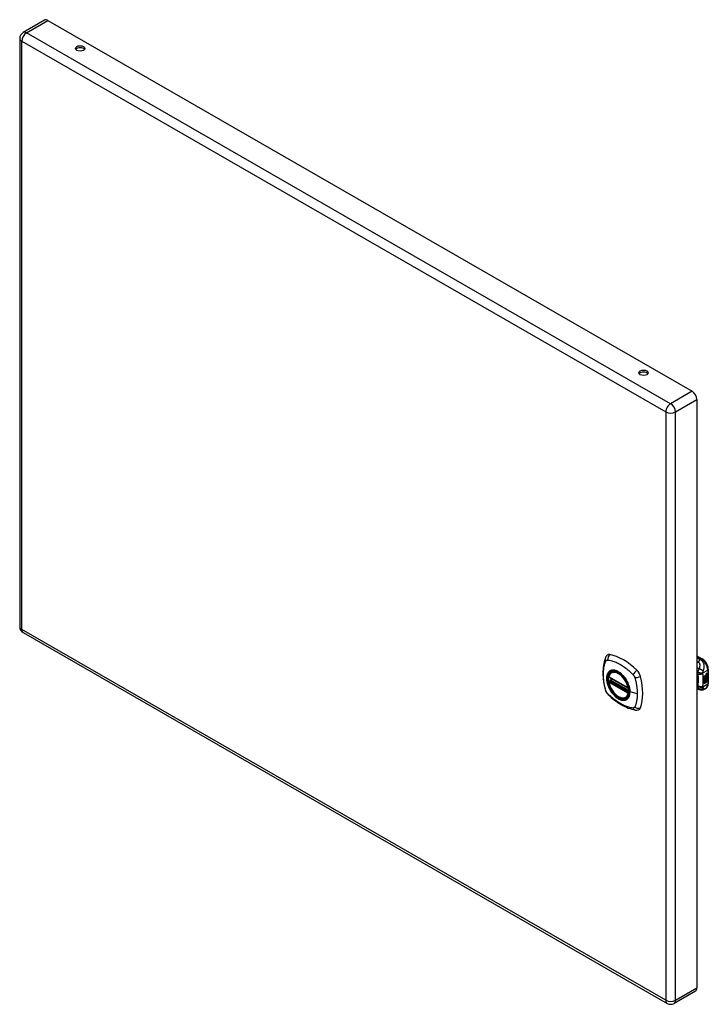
# Model space of a CAD drawing. Header units: inches. Extents: x 80.5 to 95.3, y 26.9 to 48.1.
import ezdxf

# ---------------------------------------------------------------- set-up
doc = ezdxf.new("R2010")
doc.units = ezdxf.units.IN
doc.header["$MEASUREMENT"] = 0
doc.layers.add('Visible Edges(ANSI)', color=7, linetype='Continuous', lineweight=25)
doc.layers.add('Visible Tangent Edges(ANSI)', color=7, linetype='Continuous', lineweight=25)

msp = doc.modelspace()

# ---------------------------------------------------------------- linework, layer by layer
at = {"layer": 'Visible Edges(ANSI)'}
for p, q in [((81.006, 48.064), (80.543, 47.798)), ((81.079, 48.057), (94.956, 40.065)), ((80.47, 47.671), (80.47, 34.99)), ((95.059, 39.887), (95.059, 27.206)), ((80.543, 34.864), (94.421, 26.872)), ((95.059, 34.367), (95.174, 34.301)), ((93.222, 34.009), (93.232, 34.015)), ((95.26, 33.961), (95.258, 33.962)), ((95.26, 33.964), (95.259, 33.965)), ((95.262, 33.975), (95.278, 33.981)), ((95.262, 33.957), (95.278, 33.963)), ((95.28, 33.98), (95.263, 33.974)), ((95.28, 33.962), (95.263, 33.956)), ((95.264, 33.982), (95.28, 33.987)), ((95.269, 33.965), (95.28, 33.969)), ((95.278, 33.981), (95.278, 33.987)), ((95.28, 33.98), (95.278, 33.981)), ((95.278, 33.963), (95.278, 33.968)), ((95.28, 33.962), (95.278, 33.963)), ((95.28, 33.987), (95.28, 33.98)), ((95.28, 33.969), (95.28, 33.962)), ((95.305, 34.074), (95.305, 33.768)), ((93.165, 33.905), (93.579, 33.667)), ((93.165, 33.809), (93.179, 33.817)), ((93.185, 33.829), (93.184, 33.831)), ((93.19, 33.843), (93.231, 33.867)), ((95.215, 33.929), (95.252, 33.95)), ((95.215, 33.914), (95.251, 33.935)), ((95.253, 33.934), (95.215, 33.912)), ((95.215, 33.91), (95.253, 33.932)), ((95.215, 33.912), (95.215, 33.929)), ((95.215, 33.896), (95.256, 33.919)), ((95.258, 33.919), (95.215, 33.894)), ((95.215, 33.892), (95.261, 33.918)), ((95.215, 33.894), (95.215, 33.91)), ((95.215, 33.877), (95.251, 33.898)), ((95.253, 33.897), (95.215, 33.876)), ((95.215, 33.855), (95.215, 33.892)), ((95.215, 33.876), (95.238, 33.869)), ((95.215, 33.876), (95.215, 33.876)), ((95.215, 33.856), (95.225, 33.856)), ((95.215, 33.821), (95.239, 33.855)), ((95.227, 33.855), (95.215, 33.855)), ((95.215, 33.838), (95.227, 33.855)), ((95.24, 33.854), (95.215, 33.819)), ((95.215, 33.765), (95.215, 33.838)), ((95.215, 33.819), (95.23, 33.828)), ((95.215, 33.819), (95.215, 33.819)), ((95.215, 33.767), (95.228, 33.775)), ((95.23, 33.774), (95.215, 33.765)), ((95.227, 33.855), (95.225, 33.856)), ((95.228, 33.775), (95.228, 33.827)), ((95.23, 33.774), (95.228, 33.775)), ((95.23, 33.828), (95.23, 33.774)), ((95.232, 33.829), (95.247, 33.838)), ((95.232, 33.775), (95.232, 33.829)), ((95.232, 33.777), (95.245, 33.785)), ((95.247, 33.784), (95.232, 33.775)), ((95.238, 33.869), (95.252, 33.888)), ((95.24, 33.854), (95.239, 33.855)), ((95.239, 33.855), (95.252, 33.852)), ((95.253, 33.851), (95.24, 33.854)), ((95.245, 33.785), (95.245, 33.837)), ((95.247, 33.784), (95.245, 33.785)), ((95.247, 33.838), (95.247, 33.784)), ((95.249, 33.868), (95.255, 33.875)), ((95.251, 33.867), (95.249, 33.868)), ((95.249, 33.847), (95.253, 33.851)), ((95.262, 33.847), (95.249, 33.847)), ((95.249, 33.839), (95.262, 33.847)), ((95.249, 33.785), (95.249, 33.839)), ((95.249, 33.787), (95.263, 33.794)), ((95.264, 33.794), (95.249, 33.785)), ((95.25, 33.848), (95.261, 33.847)), ((95.251, 33.942), (95.254, 33.943)), ((95.251, 33.935), (95.251, 33.942)), ((95.253, 33.941), (95.251, 33.942)), ((95.253, 33.934), (95.251, 33.935)), ((95.251, 33.921), (95.251, 33.931)), ((95.253, 33.92), (95.251, 33.921)), ((95.251, 33.91), (95.256, 33.916)), ((95.251, 33.898), (95.251, 33.91)), ((95.253, 33.91), (95.251, 33.91)), ((95.253, 33.897), (95.251, 33.898)), ((95.256, 33.874), (95.251, 33.867)), ((95.251, 33.867), (95.271, 33.862)), ((95.253, 33.851), (95.252, 33.852)), ((95.256, 33.943), (95.253, 33.941)), ((95.253, 33.941), (95.253, 33.934)), ((95.253, 33.932), (95.253, 33.92)), ((95.253, 33.92), (95.258, 33.919)), ((95.261, 33.918), (95.253, 33.91)), ((95.253, 33.91), (95.253, 33.897)), ((95.254, 33.935), (95.278, 33.944)), ((95.28, 33.943), (95.254, 33.934)), ((95.255, 33.943), (95.254, 33.943)), ((95.254, 33.94), (95.259, 33.942)), ((95.254, 33.934), (95.254, 33.94)), ((95.254, 33.931), (95.267, 33.925)), ((95.254, 33.922), (95.254, 33.931)), ((95.254, 33.922), (95.261, 33.92)), ((95.263, 33.919), (95.254, 33.922)), ((95.254, 33.909), (95.263, 33.918)), ((95.254, 33.903), (95.265, 33.916)), ((95.267, 33.915), (95.254, 33.9)), ((95.254, 33.9), (95.254, 33.909)), ((95.256, 33.874), (95.255, 33.875)), ((95.259, 33.944), (95.257, 33.944)), ((95.26, 33.882), (95.258, 33.883)), ((95.26, 33.946), (95.259, 33.947)), ((95.259, 33.942), (95.259, 33.944)), ((95.263, 33.919), (95.261, 33.92)), ((95.262, 33.847), (95.261, 33.847)), ((95.263, 33.918), (95.263, 33.919)), ((95.264, 33.895), (95.263, 33.896)), ((95.263, 33.858), (95.27, 33.863)), ((95.265, 33.857), (95.263, 33.858)), ((95.263, 33.794), (95.263, 33.847)), ((95.264, 33.847), (95.263, 33.847)), ((95.263, 33.847), (95.285, 33.847)), ((95.264, 33.794), (95.263, 33.794)), ((95.264, 33.882), (95.264, 33.895)), ((95.264, 33.847), (95.264, 33.794)), ((95.287, 33.846), (95.264, 33.847)), ((95.267, 33.915), (95.265, 33.916)), ((95.265, 33.916), (95.278, 33.91)), ((95.271, 33.862), (95.265, 33.857)), ((95.265, 33.857), (95.287, 33.846)), ((95.267, 33.925), (95.28, 33.94)), ((95.28, 33.909), (95.267, 33.915)), ((95.267, 33.884), (95.267, 33.903)), ((95.269, 33.883), (95.267, 33.884)), ((95.269, 33.947), (95.28, 33.951)), ((95.269, 33.922), (95.278, 33.932)), ((95.269, 33.921), (95.269, 33.922)), ((95.271, 33.921), (95.269, 33.922)), ((95.271, 33.92), (95.269, 33.921)), ((95.269, 33.903), (95.269, 33.883)), ((95.28, 33.931), (95.271, 33.921)), ((95.271, 33.921), (95.271, 33.92)), ((95.271, 33.92), (95.28, 33.918)), ((95.274, 33.903), (95.278, 33.905)), ((95.278, 33.944), (95.278, 33.95)), ((95.28, 33.943), (95.278, 33.944)), ((95.278, 33.932), (95.278, 33.938)), ((95.28, 33.931), (95.278, 33.932)), ((95.278, 33.91), (95.278, 33.918)), ((95.28, 33.909), (95.278, 33.91)), ((95.28, 33.951), (95.28, 33.943)), ((95.28, 33.94), (95.28, 33.931)), ((95.28, 33.918), (95.28, 33.909)), ((95.106, 33.636), (95.059, 33.655)), ((95.108, 33.636), (95.106, 33.636)), ((95.253, 33.662), (95.213, 33.639)), ((93.534, 33.467), (93.545, 33.473)), ((95.029, 27.139), (94.567, 26.872))]:
    msp.add_line(p, q, dxfattribs=at)
at = {"layer": 'Visible Edges(ANSI)', "flags": 128}
for points in [[(93.088, 34.318), (93.08, 34.297), (93.074, 34.277), (93.068, 34.259), (93.064, 34.24), (93.059, 34.221), (93.055, 34.202), (93.048, 34.162), (93.042, 34.121), (93.038, 34.079), (93.036, 34.037), (93.035, 33.994), (93.036, 33.951), (93.038, 33.907), (93.042, 33.862), (93.047, 33.817), (93.054, 33.772), (93.063, 33.726), (93.073, 33.68), (93.078, 33.658), (93.081, 33.646), (93.085, 33.632)], [(93.126, 34.375), (93.113, 34.361), (93.102, 34.347), (93.094, 34.332), (93.088, 34.318)], [(95.305, 34.074), (95.304, 34.09), (95.302, 34.106), (95.299, 34.123), (95.295, 34.139), (95.29, 34.156), (95.283, 34.172), (95.276, 34.188), (95.267, 34.203), (95.258, 34.218), (95.248, 34.233), (95.237, 34.247), (95.226, 34.259), (95.213, 34.271), (95.201, 34.282), (95.188, 34.292), (95.174, 34.301)], [(93.16, 33.918), (93.164, 33.933), (93.169, 33.947), (93.175, 33.96), (93.183, 33.972), (93.191, 33.983), (93.2, 33.993), (93.211, 34.002), (93.222, 34.009)], [(93.534, 33.467), (93.523, 33.461), (93.511, 33.457), (93.498, 33.453), (93.485, 33.452), (93.471, 33.451), (93.457, 33.452), (93.443, 33.454), (93.428, 33.457), (93.414, 33.462), (93.399, 33.468), (93.385, 33.475), (93.37, 33.483), (93.355, 33.492), (93.341, 33.502), (93.326, 33.513), (93.312, 33.526), (93.299, 33.539), (93.285, 33.552), (93.272, 33.567), (93.259, 33.582), (93.247, 33.598), (93.236, 33.615), (93.225, 33.632), (93.214, 33.65), (93.205, 33.668), (93.196, 33.686), (93.188, 33.704), (93.18, 33.723), (93.174, 33.741), (93.168, 33.76), (93.163, 33.779), (93.159, 33.797)], [(93.179, 33.817), (93.182, 33.819), (93.184, 33.822), (93.185, 33.826), (93.185, 33.829)], [(93.476, 33.928), (93.494, 33.906), (93.512, 33.882), (93.528, 33.858), (93.543, 33.833), (93.557, 33.807), (93.57, 33.781), (93.581, 33.754), (93.591, 33.727)], [(95.253, 33.662), (95.265, 33.67), (95.277, 33.681), (95.286, 33.694), (95.293, 33.707), (95.299, 33.722), (95.302, 33.737), (95.304, 33.752), (95.305, 33.768)], [(93.085, 33.632), (93.089, 33.618), (93.094, 33.605), (93.1, 33.593), (93.107, 33.58), (93.114, 33.568), (93.122, 33.557), (93.131, 33.546), (93.14, 33.536)], [(93.14, 33.536), (93.15, 33.526), (93.159, 33.516), (93.177, 33.5), (93.211, 33.469), (93.246, 33.439), (93.282, 33.411), (93.318, 33.384), (93.355, 33.358), (93.392, 33.334), (93.429, 33.312), (93.467, 33.291), (93.504, 33.272), (93.542, 33.255), (93.581, 33.239), (93.619, 33.226), (93.657, 33.214), (93.695, 33.204), (93.714, 33.2), (93.725, 33.198), (93.736, 33.196)], [(95.213, 33.639), (95.204, 33.634), (95.194, 33.63), (95.185, 33.627), (95.175, 33.625), (95.165, 33.624), (95.155, 33.624), (95.145, 33.625), (95.137, 33.626), (95.133, 33.627), (95.13, 33.628), (95.126, 33.629), (95.12, 33.631), (95.115, 33.633), (95.108, 33.636)], [(93.736, 33.196), (93.751, 33.195), (93.768, 33.195), (93.785, 33.197), (93.803, 33.201)]]:
    msp.add_lwpolyline(points, dxfattribs=at)
at = {"layer": 'Visible Edges(ANSI)'}
for centre, radius, start, end in [((80.616, 47.671), 0.146, 119.936, 180), ((80.616, 34.99), 0.146, 180, 240.064), ((93.171, 33.915), 0.0118, 166.5789, 240.064), ((93.171, 33.799), 0.0118, 119.936, 190.602), ((93.196, 33.833), 0.0118, 119.936, 187.8207), ((93.585, 33.677), 0.0118, 240.064, 282.6676), ((94.494, 26.999), 0.146, 240.064, 299.936)]:
    msp.add_arc(centre, radius, start, end, dxfattribs=at)
for centre, major_axis, ratio, start_param, end_param in [((81.079, 47.938), (-0.073, 0.127), 0.578093, 5.499721, 6.283185), ((81.771, 47.412), (0.101, 0), 0.575862, 0.379718, 2.761874), ((93.91, 40.421), (0.101, 0), 0.575862, 0.379718, 2.761874), ((94.956, 39.946), (0.073, -0.127), 0.578093, 0.787332, 2.358128), ((93.225, 34.229), (-0.088, 0.154), 0.578093, 5.827357, 6.408431), ((93.476, 33.231), (-0.639, 1.109), 0.578093, 5.172085, 5.827357), ((93.371, 33.734), (0.157, -0.273), 0.578093, 2.362013, 7.062765), ((93.727, 33.94), (0.088, -0.154), 0.578093, 1.114968, 2.030492), ((95.258, 33.973), (0.00349, 0.00607), 0.578093, 1.10591, 2.348655), ((95.265, 33.976), (-0.0082, -0.0142), 0.578093, 5.490247, 6.612005), ((95.258, 33.955), (0.00337, 0.00586), 0.578093, 1.080045, 2.345144), ((95.263, 33.977), (-0.0082, -0.0142), 0.578093, 0.086325, 0.32882), ((95.261, 33.965), (0.0096, 0.0166), 0.578093, 0.591478, 1.10591), ((95.26, 33.97), (0.002, 0.00347), 0.578093, 1.194468, 2.460773), ((95.263, 33.972), (-0.00419, -0.00728), 0.578093, 5.602365, 6.283185), ((95.261, 33.946), (0.0096, 0.0166), 0.578093, 0.846591, 1.080045), ((95.261, 33.969), (-0.002, -0.00347), 0.578093, 4.33606, 5.602365), ((95.264, 33.971), (-0.00419, -0.00728), 0.578093, 5.602365, 6.501309), ((95.261, 33.968), (0.00409, 0.00711), 0.578093, 0.608795, 1.194468), ((95.261, 33.949), (0.00409, 0.00711), 0.578093, 0.608932, 1.194614), ((95.262, 33.967), (-0.00409, -0.00711), 0.578093, 3.750388, 4.33606), ((95.273, 33.992), (-0.0155, -0.0269), 0.578093, 0.234705, 0.623342), ((92.988, 34.075), (-0.639, 1.109), 0.578093, 3.601288, 4.256561), ((95.266, 33.894), (-0.011, -0.0191), 0.578093, 5.44239, 6.249461), ((95.262, 33.957), (-0.008, -0.0139), 0.578093, 5.599531, 6.283185), ((95.267, 33.893), (-0.011, -0.0191), 0.578093, 5.27034, 6.249461), ((95.263, 33.956), (-0.008, -0.0139), 0.578093, 5.474827, 6.308913), ((95.265, 33.958), (-0.008, -0.0139), 0.578093, 5.486737, 6.497871), ((95.267, 33.893), (-0.0099, -0.0173), 0.578093, 5.328451, 6.266738), ((95.261, 33.891), (0.00506, 0.00878), 0.578093, 1.199629, 2.268394), ((95.263, 33.959), (-0.008, -0.0139), 0.578093, 0.088333, 0.214686), ((95.261, 33.89), (-0.00364, -0.00633), 0.578093, 4.818058, 5.834093), ((95.264, 33.892), (-0.00559, -0.00971), 0.578093, 5.834093, 6.283185), ((95.26, 33.952), (0.002, 0.00347), 0.578093, 1.194614, 2.459504), ((95.263, 33.954), (-0.00419, -0.00728), 0.578093, 5.601097, 6.283185), ((95.261, 33.89), (0.00318, 0.00552), 0.578093, 0.285255, 1.676465), ((95.263, 33.889), (-0.00364, -0.00633), 0.578093, 4.818058, 5.834093), ((95.269, 33.9), (-0.0132, -0.023), 0.578093, 0.05511, 0.723506), ((95.271, 33.899), (-0.0132, -0.023), 0.578093, 6.266738, 7.006692), ((95.261, 33.951), (-0.002, -0.00347), 0.578093, 4.336206, 5.601097), ((95.264, 33.953), (-0.00419, -0.00728), 0.578093, 5.601097, 6.50115), ((95.263, 33.886), (0.0094, 0.0163), 0.578093, 0.3673, 1.199629), ((95.265, 33.891), (-0.00559, -0.00971), 0.578093, 5.834093, 6.944434), ((95.262, 33.889), (0.00318, 0.00552), 0.578093, 0.285255, 1.676465), ((95.262, 33.949), (-0.00409, -0.00711), 0.578093, 3.750524, 4.336206), ((95.273, 33.974), (-0.0155, -0.0269), 0.578093, 0.217964, 0.608932), ((95.269, 33.888), (0.0066, 0.0114), 0.578093, 3.865099, 5.348557), ((95.27, 33.889), (0.00319, 0.00555), 0.578093, 3.637533, 5.053908), ((95.27, 33.888), (-0.0066, -0.0114), 0.578093, 0.723506, 2.206964), ((95.261, 33.889), (0.0102, 0.0177), 0.578093, 5.053908, 5.889616), ((95.25, 33.881), (0.0202, 0.0351), 0.578093, 5.348557, 5.747216), ((95.251, 33.88), (-0.0202, -0.0351), 0.578093, 2.206964, 2.656801), ((93.727, 33.36), (0.088, -0.154), 0.578093, 6.157956, 6.742881), ((94.956, 27.265), (0.073, -0.127), 0.578093, 0, 0.787332)]:
    msp.add_ellipse(centre, major_axis=major_axis, ratio=ratio, start_param=start_param, end_param=end_param, dxfattribs=at)
for centre, major_axis, ratio in [((81.771, 47.455), (0.102, 0), 0.575862), ((93.91, 40.464), (0.102, 0), 0.575862), ((93.367, 33.732), (-0.16, 0.277), 0.578093)]:
    msp.add_ellipse(centre, major_axis=major_axis, ratio=ratio, dxfattribs=at)
at = {"layer": 'Visible Tangent Edges(ANSI)'}
for p, q in [((80.616, 47.791), (81.079, 48.057)), ((94.494, 39.799), (80.616, 47.791)), ((80.513, 47.612), (94.39, 39.62)), ((80.513, 34.931), (80.513, 47.612)), ((94.956, 40.065), (94.494, 39.799)), ((94.597, 39.62), (95.059, 39.887)), ((94.39, 39.62), (94.39, 26.939)), ((94.597, 26.939), (94.597, 39.62)), ((94.39, 26.939), (80.513, 34.931)), ((95.059, 34.354), (95.154, 34.299)), ((95.154, 34.299), (95.131, 34.286)), ((95.186, 33.996), (95.294, 34.058)), ((95.258, 33.967), (95.257, 33.968)), ((95.26, 33.972), (95.259, 33.972)), ((95.263, 33.974), (95.262, 33.975)), ((95.263, 33.956), (95.262, 33.957)), ((95.294, 34.058), (95.294, 33.752)), ((93.577, 33.672), (93.163, 33.91)), ((93.163, 33.794), (93.577, 33.556)), ((93.171, 33.809), (93.182, 33.815)), ((93.585, 33.57), (93.171, 33.809)), ((93.182, 33.815), (93.592, 33.579)), ((93.593, 33.596), (93.191, 33.828)), ((93.196, 33.843), (93.235, 33.865)), ((93.593, 33.614), (93.196, 33.843)), ((95.294, 33.752), (95.186, 33.69)), ((95.258, 33.884), (95.256, 33.885)), ((95.258, 33.949), (95.257, 33.95)), ((95.259, 33.89), (95.257, 33.891)), ((95.26, 33.953), (95.259, 33.954)), ((95.27, 33.877), (95.268, 33.877)), ((95.279, 33.891), (95.278, 33.892)), ((93.592, 33.574), (93.585, 33.57)), ((93.776, 33.546), (93.619, 33.586)), ((95.075, 33.717), (95.059, 33.724)), ((94.597, 26.939), (95.059, 27.206))]:
    msp.add_line(p, q, dxfattribs=at)
at = {"layer": 'Visible Tangent Edges(ANSI)', "flags": 128}
for points in [[(93.098, 33.617), (93.089, 33.651), (93.081, 33.68), (93.074, 33.71), (93.068, 33.739), (93.063, 33.769), (93.058, 33.798), (93.054, 33.827), (93.051, 33.856), (93.048, 33.884), (93.047, 33.912), (93.045, 33.94), (93.045, 33.967), (93.045, 33.994), (93.047, 34.02), (93.048, 34.046), (93.051, 34.071), (93.054, 34.095), (93.058, 34.12), (93.063, 34.143), (93.068, 34.166), (93.074, 34.188), (93.081, 34.21), (93.089, 34.231), (93.098, 34.253)], [(93.098, 34.253), (93.099, 34.255), (93.1, 34.256), (93.101, 34.258), (93.102, 34.259), (93.104, 34.261), (93.105, 34.262), (93.106, 34.264), (93.107, 34.265), (93.109, 34.266), (93.11, 34.267), (93.112, 34.268), (93.113, 34.269), (93.115, 34.27), (93.116, 34.271), (93.118, 34.271), (93.12, 34.272), (93.121, 34.272), (93.123, 34.273), (93.125, 34.273), (93.127, 34.274), (93.129, 34.274), (93.131, 34.274), (93.133, 34.274), (93.134, 34.274)], [(93.134, 34.274), (93.158, 34.272), (93.18, 34.268), (93.203, 34.263), (93.225, 34.257), (93.248, 34.25), (93.271, 34.243), (93.294, 34.235), (93.317, 34.225), (93.34, 34.215), (93.363, 34.204), (93.387, 34.192), (93.41, 34.179), (93.434, 34.165), (93.457, 34.15), (93.48, 34.135), (93.503, 34.118), (93.526, 34.101), (93.549, 34.083), (93.572, 34.064), (93.594, 34.045), (93.616, 34.024), (93.639, 34.004), (93.66, 33.982), (93.684, 33.957)], [(95.131, 34.286), (95.128, 34.287), (95.125, 34.288), (95.122, 34.289), (95.119, 34.29), (95.116, 34.292), (95.113, 34.293), (95.11, 34.294), (95.107, 34.295), (95.104, 34.296), (95.101, 34.297), (95.098, 34.299), (95.095, 34.3), (95.092, 34.301), (95.089, 34.302), (95.086, 34.303), (95.083, 34.305), (95.08, 34.306), (95.077, 34.307), (95.074, 34.308), (95.071, 34.309), (95.068, 34.31), (95.065, 34.312), (95.062, 34.313), (95.059, 34.314)], [(95.059, 34.239), (95.061, 34.238), (95.062, 34.238), (95.063, 34.237), (95.064, 34.237), (95.065, 34.236), (95.067, 34.236), (95.068, 34.235), (95.069, 34.235), (95.07, 34.234), (95.072, 34.234), (95.073, 34.233), (95.074, 34.233), (95.075, 34.232), (95.076, 34.232), (95.078, 34.231), (95.079, 34.231), (95.08, 34.23), (95.081, 34.23), (95.082, 34.229), (95.084, 34.229), (95.085, 34.229), (95.086, 34.228), (95.087, 34.228), (95.089, 34.227)], [(95.131, 34.286), (95.129, 34.284), (95.127, 34.282), (95.126, 34.28), (95.124, 34.279), (95.122, 34.277), (95.12, 34.275), (95.118, 34.272), (95.116, 34.27), (95.114, 34.268), (95.112, 34.266), (95.11, 34.263), (95.108, 34.261), (95.107, 34.258), (95.105, 34.256), (95.103, 34.253), (95.101, 34.25), (95.1, 34.247), (95.098, 34.245), (95.096, 34.242), (95.095, 34.239), (95.093, 34.236), (95.091, 34.233), (95.09, 34.23), (95.089, 34.227)], [(95.089, 34.227), (95.094, 34.224), (95.1, 34.221), (95.104, 34.217), (95.108, 34.212), (95.112, 34.206), (95.114, 34.2), (95.117, 34.194), (95.118, 34.188), (95.119, 34.182), (95.12, 34.175), (95.121, 34.169), (95.121, 34.162), (95.121, 34.155), (95.121, 34.149), (95.12, 34.142), (95.119, 34.135), (95.118, 34.129), (95.117, 34.122), (95.116, 34.115), (95.114, 34.108), (95.113, 34.101), (95.111, 34.095), (95.109, 34.088), (95.106, 34.081)], [(95.195, 34.033), (95.198, 34.042), (95.201, 34.051), (95.204, 34.06), (95.207, 34.069), (95.209, 34.078), (95.211, 34.087), (95.213, 34.097), (95.215, 34.107), (95.216, 34.117), (95.216, 34.127), (95.216, 34.138), (95.216, 34.149), (95.215, 34.16), (95.213, 34.172), (95.21, 34.184), (95.206, 34.196), (95.201, 34.209), (95.195, 34.221), (95.188, 34.234), (95.179, 34.246), (95.169, 34.258), (95.157, 34.269), (95.145, 34.278), (95.131, 34.286)], [(93.172, 34.029), (93.163, 34.021), (93.155, 34.012), (93.147, 34.002), (93.14, 33.991), (93.134, 33.979), (93.129, 33.967), (93.124, 33.954), (93.121, 33.939), (93.118, 33.925), (93.116, 33.909), (93.114, 33.893), (93.114, 33.877), (93.114, 33.859), (93.116, 33.842), (93.118, 33.824), (93.121, 33.806), (93.125, 33.788), (93.129, 33.769), (93.134, 33.75), (93.14, 33.731), (93.147, 33.712), (93.155, 33.694), (93.163, 33.675), (93.172, 33.657)], [(93.616, 33.588), (93.61, 33.53), (93.593, 33.481), (93.566, 33.443), (93.529, 33.419), (93.485, 33.41), (93.436, 33.415), (93.383, 33.435), (93.329, 33.469), (93.278, 33.514), (93.23, 33.57), (93.188, 33.633), (93.156, 33.7), (93.132, 33.769), (93.12, 33.837), (93.119, 33.899), (93.129, 33.954), (93.15, 33.999), (93.181, 34.031), (93.221, 34.049), (93.268, 34.053), (93.319, 34.042), (93.372, 34.016), (93.425, 33.978), (93.476, 33.928)], [(93.205, 34.048), (93.204, 34.048), (93.202, 34.047), (93.201, 34.047), (93.199, 34.046), (93.198, 34.045), (93.196, 34.045), (93.195, 34.044), (93.193, 34.043), (93.192, 34.042), (93.191, 34.042), (93.189, 34.041), (93.188, 34.04), (93.186, 34.039), (93.185, 34.038), (93.184, 34.038), (93.182, 34.037), (93.181, 34.036), (93.18, 34.035), (93.178, 34.034), (93.177, 34.033), (93.176, 34.032), (93.175, 34.031), (93.173, 34.03), (93.172, 34.029)], [(93.527, 33.863), (93.516, 33.88), (93.504, 33.896), (93.491, 33.912), (93.479, 33.928), (93.465, 33.942), (93.452, 33.956), (93.438, 33.97), (93.424, 33.982), (93.41, 33.994), (93.395, 34.004), (93.381, 34.014), (93.366, 34.023), (93.352, 34.031), (93.337, 34.038), (93.323, 34.044), (93.309, 34.049), (93.294, 34.052), (93.281, 34.055), (93.267, 34.057), (93.254, 34.057), (93.241, 34.057), (93.229, 34.055), (93.217, 34.052), (93.205, 34.048)], [(93.684, 33.957), (93.685, 33.956), (93.686, 33.955), (93.687, 33.954), (93.688, 33.953), (93.689, 33.952), (93.69, 33.951), (93.691, 33.949), (93.692, 33.948), (93.693, 33.947), (93.694, 33.946), (93.695, 33.945), (93.695, 33.943), (93.696, 33.942), (93.697, 33.941), (93.698, 33.94), (93.699, 33.938), (93.7, 33.937), (93.701, 33.936), (93.701, 33.935), (93.702, 33.933), (93.703, 33.932), (93.704, 33.931), (93.705, 33.929), (93.705, 33.928)], [(95.106, 34.081), (95.104, 34.082), (95.102, 34.084), (95.1, 34.085), (95.098, 34.086), (95.096, 34.088), (95.095, 34.089), (95.093, 34.09), (95.091, 34.092), (95.089, 34.093), (95.087, 34.094), (95.085, 34.096), (95.083, 34.097), (95.081, 34.098), (95.079, 34.1), (95.077, 34.101), (95.075, 34.102), (95.073, 34.104), (95.071, 34.105), (95.069, 34.106), (95.067, 34.108), (95.065, 34.109), (95.063, 34.11), (95.061, 34.112), (95.059, 34.113)], [(95.059, 33.981), (95.06, 33.98), (95.061, 33.98), (95.061, 33.979), (95.062, 33.979), (95.063, 33.978), (95.063, 33.978), (95.064, 33.977), (95.065, 33.977), (95.065, 33.977), (95.066, 33.976), (95.067, 33.976), (95.067, 33.975), (95.068, 33.975), (95.069, 33.974), (95.069, 33.974), (95.07, 33.973), (95.071, 33.973), (95.071, 33.973), (95.072, 33.972), (95.073, 33.972), (95.073, 33.971), (95.074, 33.971), (95.075, 33.97), (95.075, 33.97)], [(95.077, 34.006), (95.076, 34.004), (95.076, 34.002), (95.076, 34.001), (95.076, 33.999), (95.075, 33.997), (95.075, 33.996), (95.075, 33.994), (95.075, 33.992), (95.075, 33.991), (95.075, 33.989), (95.074, 33.988), (95.074, 33.986), (95.074, 33.985), (95.074, 33.983), (95.074, 33.982), (95.074, 33.981), (95.074, 33.979), (95.074, 33.978), (95.075, 33.976), (95.075, 33.975), (95.075, 33.974), (95.075, 33.972), (95.075, 33.971), (95.075, 33.97)], [(95.186, 33.983), (95.182, 33.981), (95.179, 33.978), (95.175, 33.976), (95.17, 33.973), (95.166, 33.971), (95.161, 33.969), (95.157, 33.968), (95.152, 33.966), (95.146, 33.964), (95.141, 33.963), (95.136, 33.962), (95.13, 33.961), (95.125, 33.961), (95.12, 33.961), (95.114, 33.961), (95.109, 33.961), (95.104, 33.961), (95.099, 33.962), (95.095, 33.963), (95.09, 33.964), (95.086, 33.965), (95.082, 33.967), (95.079, 33.968), (95.075, 33.97)], [(95.075, 33.97), (95.076, 33.966), (95.077, 33.963), (95.077, 33.959), (95.078, 33.956), (95.079, 33.952), (95.079, 33.949), (95.08, 33.945), (95.08, 33.942), (95.081, 33.938), (95.082, 33.934), (95.082, 33.931), (95.082, 33.927), (95.083, 33.923), (95.083, 33.92), (95.084, 33.916), (95.084, 33.912), (95.084, 33.909), (95.085, 33.905), (95.085, 33.901), (95.085, 33.897), (95.086, 33.893), (95.086, 33.89), (95.086, 33.886), (95.086, 33.882)], [(95.106, 34.081), (95.104, 34.078), (95.103, 34.075), (95.101, 34.072), (95.1, 34.069), (95.098, 34.066), (95.097, 34.063), (95.095, 34.06), (95.094, 34.058), (95.092, 34.055), (95.091, 34.052), (95.09, 34.049), (95.088, 34.045), (95.087, 34.042), (95.086, 34.038), (95.085, 34.035), (95.083, 34.032), (95.082, 34.028), (95.081, 34.025), (95.08, 34.022), (95.08, 34.019), (95.079, 34.015), (95.078, 34.012), (95.077, 34.009), (95.077, 34.006)], [(95.186, 33.996), (95.183, 33.995), (95.179, 33.994), (95.175, 33.994), (95.171, 33.993), (95.167, 33.993), (95.163, 33.992), (95.158, 33.992), (95.153, 33.992), (95.148, 33.992), (95.143, 33.992), (95.138, 33.992), (95.132, 33.993), (95.127, 33.993), (95.122, 33.994), (95.117, 33.995), (95.111, 33.996), (95.106, 33.997), (95.102, 33.998), (95.097, 33.999), (95.092, 34), (95.088, 34.002), (95.084, 34.003), (95.08, 34.005), (95.077, 34.006)], [(95.195, 34.033), (95.192, 34.036), (95.19, 34.038), (95.187, 34.04), (95.184, 34.042), (95.181, 34.045), (95.178, 34.047), (95.175, 34.05), (95.171, 34.052), (95.168, 34.054), (95.164, 34.057), (95.16, 34.059), (95.156, 34.061), (95.151, 34.063), (95.147, 34.066), (95.143, 34.068), (95.139, 34.069), (95.134, 34.071), (95.13, 34.073), (95.126, 34.075), (95.122, 34.076), (95.118, 34.078), (95.114, 34.079), (95.11, 34.08), (95.106, 34.081)], [(95.186, 33.983), (95.185, 33.984), (95.185, 33.984), (95.185, 33.984), (95.185, 33.985), (95.185, 33.985), (95.185, 33.986), (95.185, 33.986), (95.185, 33.987), (95.185, 33.987), (95.185, 33.988), (95.185, 33.988), (95.185, 33.989), (95.185, 33.989), (95.185, 33.99), (95.185, 33.991), (95.185, 33.991), (95.185, 33.992), (95.185, 33.992), (95.186, 33.993), (95.186, 33.993), (95.186, 33.994), (95.186, 33.995), (95.186, 33.995), (95.186, 33.996)], [(95.186, 33.996), (95.186, 33.998), (95.186, 33.999), (95.187, 34.001), (95.187, 34.003), (95.187, 34.005), (95.188, 34.006), (95.188, 34.008), (95.188, 34.01), (95.188, 34.012), (95.189, 34.013), (95.189, 34.015), (95.19, 34.017), (95.19, 34.018), (95.19, 34.02), (95.191, 34.021), (95.191, 34.023), (95.191, 34.024), (95.192, 34.025), (95.192, 34.027), (95.193, 34.028), (95.193, 34.029), (95.194, 34.031), (95.194, 34.032), (95.195, 34.033)], [(95.186, 33.702), (95.187, 33.715), (95.189, 33.728), (95.191, 33.74), (95.193, 33.753), (95.194, 33.765), (95.195, 33.778), (95.196, 33.79), (95.197, 33.802), (95.198, 33.814), (95.198, 33.826), (95.198, 33.838), (95.198, 33.85), (95.198, 33.862), (95.198, 33.873), (95.198, 33.885), (95.197, 33.896), (95.196, 33.908), (95.195, 33.919), (95.194, 33.93), (95.193, 33.941), (95.191, 33.952), (95.189, 33.962), (95.187, 33.973), (95.186, 33.983)], [(93.179, 33.817), (93.179, 33.817), (93.179, 33.817), (93.179, 33.817), (93.179, 33.817), (93.179, 33.817), (93.179, 33.817), (93.179, 33.817), (93.179, 33.817), (93.179, 33.817), (93.179, 33.817), (93.179, 33.817), (93.179, 33.817), (93.179, 33.817), (93.179, 33.817), (93.179, 33.817), (93.179, 33.817), (93.179, 33.817), (93.179, 33.817), (93.179, 33.817), (93.179, 33.817), (93.179, 33.817), (93.179, 33.817), (93.179, 33.817), (93.179, 33.817)], [(93.179, 33.817), (93.179, 33.817), (93.179, 33.817), (93.179, 33.817), (93.179, 33.817), (93.179, 33.817), (93.179, 33.817), (93.179, 33.817), (93.179, 33.817), (93.179, 33.817), (93.179, 33.817), (93.179, 33.817), (93.179, 33.817), (93.179, 33.817), (93.179, 33.817), (93.179, 33.817), (93.18, 33.817), (93.18, 33.816), (93.18, 33.816), (93.18, 33.816), (93.18, 33.816), (93.18, 33.816), (93.181, 33.816), (93.181, 33.816), (93.181, 33.816)], [(93.181, 33.816), (93.181, 33.816), (93.181, 33.816), (93.181, 33.816), (93.181, 33.816), (93.181, 33.816), (93.181, 33.816), (93.181, 33.816), (93.181, 33.816), (93.181, 33.816), (93.182, 33.816), (93.182, 33.816), (93.182, 33.816), (93.182, 33.816), (93.182, 33.816), (93.182, 33.816), (93.182, 33.816), (93.182, 33.816), (93.182, 33.816), (93.182, 33.816), (93.182, 33.816), (93.182, 33.815), (93.182, 33.815), (93.182, 33.815), (93.182, 33.815)], [(93.185, 33.83), (93.185, 33.83), (93.185, 33.83), (93.185, 33.83), (93.185, 33.83), (93.185, 33.83), (93.185, 33.83), (93.185, 33.83), (93.185, 33.83), (93.185, 33.83), (93.185, 33.83), (93.185, 33.83), (93.185, 33.83), (93.185, 33.83), (93.185, 33.83), (93.185, 33.83), (93.185, 33.829), (93.185, 33.829), (93.185, 33.829), (93.185, 33.829), (93.185, 33.829), (93.185, 33.829), (93.185, 33.829), (93.185, 33.829), (93.185, 33.829)], [(93.188, 33.83), (93.188, 33.83), (93.187, 33.83), (93.187, 33.83), (93.187, 33.83), (93.187, 33.83), (93.187, 33.83), (93.186, 33.83), (93.186, 33.83), (93.186, 33.83), (93.186, 33.83), (93.186, 33.83), (93.186, 33.83), (93.186, 33.83), (93.186, 33.83), (93.185, 33.83), (93.185, 33.83), (93.185, 33.83), (93.185, 33.83), (93.185, 33.83), (93.185, 33.83), (93.185, 33.83), (93.185, 33.83), (93.185, 33.83), (93.185, 33.83)], [(93.191, 33.828), (93.191, 33.828), (93.19, 33.828), (93.19, 33.828), (93.19, 33.828), (93.19, 33.829), (93.19, 33.829), (93.19, 33.829), (93.19, 33.829), (93.19, 33.829), (93.189, 33.829), (93.189, 33.829), (93.189, 33.829), (93.189, 33.829), (93.189, 33.829), (93.189, 33.829), (93.189, 33.829), (93.189, 33.829), (93.188, 33.829), (93.188, 33.829), (93.188, 33.829), (93.188, 33.83), (93.188, 33.83), (93.188, 33.83), (93.188, 33.83)], [(93.56, 33.805), (93.559, 33.808), (93.558, 33.81), (93.556, 33.813), (93.555, 33.815), (93.554, 33.818), (93.553, 33.82), (93.551, 33.823), (93.55, 33.825), (93.549, 33.827), (93.547, 33.83), (93.546, 33.832), (93.544, 33.835), (93.543, 33.837), (93.542, 33.839), (93.54, 33.842), (93.539, 33.844), (93.537, 33.847), (93.536, 33.849), (93.534, 33.851), (93.533, 33.854), (93.532, 33.856), (93.53, 33.858), (93.529, 33.861), (93.527, 33.863)], [(93.619, 33.586), (93.619, 33.594), (93.618, 33.603), (93.618, 33.612), (93.617, 33.621), (93.616, 33.629), (93.615, 33.638), (93.614, 33.648), (93.612, 33.657), (93.61, 33.666), (93.608, 33.675), (93.606, 33.684), (93.604, 33.694), (93.601, 33.703), (93.598, 33.712), (93.595, 33.722), (93.592, 33.731), (93.589, 33.74), (93.585, 33.75), (93.582, 33.759), (93.578, 33.769), (93.574, 33.778), (93.569, 33.787), (93.565, 33.796), (93.56, 33.805)], [(93.705, 33.928), (93.706, 33.927), (93.707, 33.925), (93.708, 33.924), (93.708, 33.923), (93.709, 33.921), (93.71, 33.92), (93.711, 33.918), (93.711, 33.917), (93.712, 33.916), (93.713, 33.914), (93.713, 33.913), (93.714, 33.912), (93.714, 33.91), (93.715, 33.909), (93.716, 33.907), (93.716, 33.906), (93.717, 33.905), (93.717, 33.903), (93.718, 33.902), (93.718, 33.9), (93.719, 33.899), (93.719, 33.897), (93.72, 33.896), (93.72, 33.895)], [(93.72, 33.895), (93.726, 33.876), (93.73, 33.862), (93.734, 33.847), (93.738, 33.832), (93.741, 33.817), (93.745, 33.802), (93.748, 33.788), (93.751, 33.773), (93.754, 33.758), (93.757, 33.744), (93.759, 33.729), (93.761, 33.715), (93.764, 33.7), (93.766, 33.686), (93.768, 33.672), (93.769, 33.657), (93.771, 33.643), (93.772, 33.629), (93.773, 33.615), (93.774, 33.601), (93.775, 33.587), (93.775, 33.574), (93.776, 33.56), (93.776, 33.546)], [(95.086, 33.818), (95.086, 33.813), (95.086, 33.809), (95.086, 33.805), (95.085, 33.801), (95.085, 33.797), (95.085, 33.793), (95.084, 33.789), (95.084, 33.785), (95.084, 33.78), (95.083, 33.776), (95.083, 33.772), (95.082, 33.768), (95.082, 33.764), (95.082, 33.759), (95.081, 33.755), (95.08, 33.751), (95.08, 33.747), (95.079, 33.742), (95.079, 33.738), (95.078, 33.734), (95.077, 33.73), (95.077, 33.725), (95.076, 33.721), (95.075, 33.717)], [(95.086, 33.882), (95.086, 33.879), (95.087, 33.877), (95.087, 33.874), (95.087, 33.871), (95.087, 33.869), (95.087, 33.866), (95.087, 33.863), (95.087, 33.861), (95.087, 33.858), (95.087, 33.855), (95.087, 33.853), (95.087, 33.85), (95.087, 33.847), (95.087, 33.845), (95.087, 33.842), (95.087, 33.839), (95.087, 33.837), (95.087, 33.834), (95.087, 33.831), (95.087, 33.828), (95.087, 33.826), (95.087, 33.823), (95.086, 33.82), (95.086, 33.818)], [(93.134, 33.555), (93.133, 33.557), (93.131, 33.559), (93.129, 33.561), (93.127, 33.564), (93.125, 33.566), (93.123, 33.569), (93.121, 33.571), (93.12, 33.574), (93.118, 33.576), (93.116, 33.579), (93.115, 33.582), (93.113, 33.584), (93.112, 33.587), (93.11, 33.59), (93.109, 33.592), (93.107, 33.595), (93.106, 33.598), (93.105, 33.601), (93.104, 33.603), (93.102, 33.606), (93.101, 33.609), (93.1, 33.612), (93.099, 33.615), (93.098, 33.617)], [(93.684, 33.238), (93.66, 33.241), (93.639, 33.245), (93.616, 33.25), (93.594, 33.255), (93.572, 33.262), (93.549, 33.27), (93.526, 33.278), (93.503, 33.288), (93.48, 33.298), (93.457, 33.309), (93.434, 33.321), (93.41, 33.334), (93.387, 33.348), (93.363, 33.363), (93.34, 33.379), (93.317, 33.395), (93.294, 33.412), (93.271, 33.43), (93.248, 33.449), (93.225, 33.468), (93.203, 33.488), (93.18, 33.509), (93.158, 33.53), (93.134, 33.555)], [(93.172, 33.657), (93.173, 33.655), (93.175, 33.652), (93.176, 33.65), (93.177, 33.647), (93.178, 33.645), (93.18, 33.642), (93.181, 33.64), (93.182, 33.637), (93.184, 33.635), (93.185, 33.633), (93.186, 33.63), (93.188, 33.628), (93.189, 33.625), (93.191, 33.623), (93.192, 33.621), (93.193, 33.618), (93.195, 33.616), (93.196, 33.613), (93.198, 33.611), (93.199, 33.609), (93.201, 33.606), (93.202, 33.604), (93.204, 33.602), (93.205, 33.599)], [(93.205, 33.599), (93.217, 33.582), (93.229, 33.566), (93.241, 33.55), (93.254, 33.535), (93.267, 33.52), (93.281, 33.506), (93.295, 33.493), (93.309, 33.481), (93.323, 33.469), (93.337, 33.458), (93.352, 33.449), (93.366, 33.44), (93.381, 33.432), (93.396, 33.425), (93.41, 33.419), (93.424, 33.414), (93.438, 33.41), (93.452, 33.408), (93.466, 33.406), (93.479, 33.405), (93.491, 33.406), (93.504, 33.408), (93.516, 33.41), (93.527, 33.414)], [(93.56, 33.433), (93.565, 33.437), (93.569, 33.441), (93.574, 33.446), (93.578, 33.451), (93.582, 33.455), (93.585, 33.461), (93.589, 33.466), (93.592, 33.471), (93.595, 33.477), (93.598, 33.483), (93.601, 33.489), (93.604, 33.496), (93.606, 33.502), (93.608, 33.509), (93.61, 33.516), (93.612, 33.523), (93.614, 33.53), (93.615, 33.538), (93.616, 33.546), (93.617, 33.553), (93.618, 33.561), (93.618, 33.57), (93.619, 33.578), (93.619, 33.586)], [(93.591, 33.727), (93.593, 33.721), (93.595, 33.715), (93.597, 33.709), (93.599, 33.703), (93.6, 33.697), (93.602, 33.691), (93.603, 33.685), (93.605, 33.68), (93.606, 33.674), (93.607, 33.668), (93.609, 33.662), (93.61, 33.656), (93.611, 33.65), (93.612, 33.644), (93.612, 33.639), (93.613, 33.633), (93.614, 33.627), (93.614, 33.621), (93.615, 33.616), (93.615, 33.61), (93.615, 33.605), (93.616, 33.599), (93.616, 33.594), (93.616, 33.588)], [(93.776, 33.546), (93.776, 33.533), (93.775, 33.519), (93.775, 33.506), (93.774, 33.493), (93.773, 33.48), (93.772, 33.467), (93.771, 33.455), (93.769, 33.442), (93.768, 33.43), (93.766, 33.417), (93.764, 33.405), (93.761, 33.393), (93.759, 33.381), (93.757, 33.369), (93.754, 33.358), (93.751, 33.346), (93.748, 33.335), (93.745, 33.324), (93.741, 33.313), (93.738, 33.302), (93.734, 33.292), (93.73, 33.281), (93.726, 33.271), (93.72, 33.259)], [(95.075, 33.717), (95.075, 33.715), (95.075, 33.714), (95.075, 33.712), (95.075, 33.71), (95.075, 33.709), (95.074, 33.707), (95.074, 33.705), (95.074, 33.704), (95.074, 33.702), (95.074, 33.7), (95.074, 33.699), (95.074, 33.697), (95.074, 33.696), (95.075, 33.694), (95.075, 33.692), (95.075, 33.691), (95.075, 33.689), (95.075, 33.687), (95.075, 33.686), (95.076, 33.684), (95.076, 33.683), (95.076, 33.681), (95.076, 33.679), (95.077, 33.678)], [(95.186, 33.702), (95.182, 33.701), (95.179, 33.7), (95.175, 33.699), (95.17, 33.698), (95.166, 33.698), (95.161, 33.697), (95.157, 33.697), (95.152, 33.697), (95.146, 33.697), (95.141, 33.697), (95.136, 33.698), (95.13, 33.698), (95.125, 33.699), (95.12, 33.7), (95.114, 33.701), (95.109, 33.702), (95.104, 33.704), (95.099, 33.705), (95.095, 33.707), (95.09, 33.709), (95.086, 33.711), (95.082, 33.713), (95.079, 33.715), (95.075, 33.717)], [(95.186, 33.69), (95.183, 33.687), (95.179, 33.685), (95.175, 33.682), (95.171, 33.68), (95.167, 33.677), (95.163, 33.675), (95.158, 33.673), (95.153, 33.672), (95.148, 33.67), (95.143, 33.669), (95.138, 33.668), (95.132, 33.667), (95.127, 33.667), (95.122, 33.667), (95.117, 33.667), (95.111, 33.667), (95.106, 33.668), (95.102, 33.668), (95.097, 33.67), (95.092, 33.671), (95.088, 33.672), (95.084, 33.674), (95.08, 33.676), (95.077, 33.678)], [(95.077, 33.678), (95.077, 33.675), (95.078, 33.672), (95.079, 33.67), (95.079, 33.667), (95.08, 33.665), (95.081, 33.663), (95.082, 33.66), (95.083, 33.658), (95.084, 33.656), (95.086, 33.654), (95.087, 33.652), (95.088, 33.65), (95.09, 33.649), (95.091, 33.647), (95.092, 33.646), (95.093, 33.644), (95.095, 33.643), (95.096, 33.642), (95.098, 33.641), (95.099, 33.64), (95.101, 33.639), (95.102, 33.638), (95.104, 33.637), (95.106, 33.636)], [(95.195, 33.668), (95.192, 33.664), (95.19, 33.661), (95.187, 33.658), (95.185, 33.655), (95.182, 33.652), (95.179, 33.649), (95.175, 33.646), (95.172, 33.644), (95.168, 33.641), (95.164, 33.639), (95.161, 33.637), (95.157, 33.636), (95.153, 33.634), (95.148, 33.633), (95.144, 33.632), (95.14, 33.632), (95.136, 33.631), (95.132, 33.631), (95.128, 33.631), (95.123, 33.632), (95.119, 33.632), (95.115, 33.633), (95.112, 33.634), (95.108, 33.636)], [(95.186, 33.69), (95.186, 33.691), (95.186, 33.691), (95.186, 33.692), (95.186, 33.692), (95.186, 33.693), (95.185, 33.693), (95.185, 33.694), (95.185, 33.694), (95.185, 33.695), (95.185, 33.695), (95.185, 33.696), (95.185, 33.696), (95.185, 33.697), (95.185, 33.697), (95.185, 33.698), (95.185, 33.698), (95.185, 33.699), (95.185, 33.699), (95.185, 33.7), (95.185, 33.7), (95.185, 33.701), (95.185, 33.701), (95.185, 33.702), (95.186, 33.702)], [(95.195, 33.668), (95.194, 33.668), (95.194, 33.669), (95.193, 33.669), (95.193, 33.67), (95.192, 33.67), (95.192, 33.671), (95.191, 33.671), (95.191, 33.672), (95.191, 33.673), (95.19, 33.674), (95.19, 33.674), (95.19, 33.675), (95.189, 33.676), (95.189, 33.677), (95.188, 33.678), (95.188, 33.68), (95.188, 33.681), (95.188, 33.682), (95.187, 33.683), (95.187, 33.685), (95.187, 33.686), (95.186, 33.687), (95.186, 33.689), (95.186, 33.69)], [(95.213, 33.639), (95.214, 33.639), (95.215, 33.64), (95.216, 33.641), (95.216, 33.642), (95.216, 33.643), (95.216, 33.645), (95.216, 33.646), (95.216, 33.647), (95.215, 33.648), (95.215, 33.649), (95.214, 33.651), (95.213, 33.652), (95.212, 33.653), (95.211, 33.654), (95.21, 33.656), (95.208, 33.657), (95.207, 33.658), (95.205, 33.659), (95.204, 33.661), (95.202, 33.662), (95.2, 33.664), (95.198, 33.665), (95.196, 33.666), (95.195, 33.668)], [(93.527, 33.414), (93.529, 33.415), (93.53, 33.415), (93.532, 33.416), (93.533, 33.416), (93.534, 33.417), (93.536, 33.418), (93.537, 33.419), (93.539, 33.419), (93.54, 33.42), (93.542, 33.421), (93.543, 33.422), (93.544, 33.422), (93.546, 33.423), (93.547, 33.424), (93.549, 33.425), (93.55, 33.426), (93.551, 33.427), (93.553, 33.427), (93.554, 33.428), (93.555, 33.429), (93.556, 33.43), (93.558, 33.431), (93.559, 33.432), (93.56, 33.433)], [(93.72, 33.259), (93.719, 33.257), (93.718, 33.256), (93.717, 33.254), (93.716, 33.253), (93.715, 33.251), (93.714, 33.25), (93.713, 33.249), (93.711, 33.247), (93.71, 33.246), (93.708, 33.245), (93.707, 33.244), (93.706, 33.243), (93.704, 33.242), (93.702, 33.242), (93.701, 33.241), (93.699, 33.24), (93.697, 33.24), (93.695, 33.239), (93.694, 33.239), (93.692, 33.239), (93.69, 33.238), (93.688, 33.238), (93.686, 33.238), (93.684, 33.238)]]:
    msp.add_lwpolyline(points, dxfattribs=at)
at = {"layer": 'Visible Tangent Edges(ANSI)'}
for centre, major_axis, ratio, start_param, end_param in [((80.616, 47.671), (-0.073, -0.127), 0.578093, 3.925057, 5.495853), ((80.616, 47.671), (-0.073, 0.127), 0.578093, 5.499721, 6.283185), ((80.616, 47.671), (-0.146, 0), 0.575862, 0, 0.785398), ((94.494, 39.68), (0.073, 0.127), 0.578093, 0.783464, 2.354261), ((94.494, 39.68), (-0.073, 0.127), 0.578093, 3.928925, 5.499721), ((94.494, 39.68), (-0.146, 0), 0.575862, 0.785398, 2.356194), ((80.616, 34.99), (-0.146, 0), 0.575862, 0, 0.785398), ((80.616, 34.99), (-0.073, -0.127), 0.578093, 5.495853, 6.283185), ((93.225, 34.292), (-0.026, -0.115), 0.753973, 3.899961, 5.037231), ((93.198, 34.276), (-0.11, 0.042), 0.703309, 0, 0.764267), ((95.154, 34.267), (0.0196, 0.0341), 0.578093, 0, 0.783464), ((95.154, 34.138), (0.098, -0.171), 0.578093, 0.787332, 2.358128), ((93.37, 33.733), (-0.173, 0.3), 0.578093, 5.049679, 10.658285), ((93.37, 33.733), (-0.15, 0.261), 0.578093, 4.16689, 6.832552), ((93.378, 33.738), (-0.156, 0.271), 0.578093, 6.165882, 6.283185), ((93.754, 33.987), (-0.0787, -0.0881), 0.342407, 4.199127, 5.336397), ((95.266, 34.074), (0.0394, 0), 0.575862, 5.497787, 6.283185), ((93.171, 33.915), (-0.0115, 0.0027), 0.695905, 0, 0.935665), ((93.171, 33.799), (-0.0116, -0.0022), 0.423362, 0, 0.692028), ((93.171, 33.915), (-0.0059, -0.0102), 0.578093, 5.495853, 6.283185), ((93.171, 33.799), (-0.0059, -0.0102), 0.578093, 3.925057, 5.495853), ((93.37, 33.733), (0.15, -0.261), 0.578093, 4.16689, 6.832552), ((93.171, 33.799), (-0.0059, 0.0102), 0.578093, 5.499721, 6.283185), ((93.173, 33.828), (0.0019, -0.0117), 0.983789, 0.322582, 1.638537), ((93.179, 33.826), (0.0039, 0.0112), 0.654364, 3.80656, 5.233141), ((93.182, 33.825), (0.0059, 0.0102), 0.578093, 3.925057, 5.333981), ((93.196, 33.833), (-0.0117, -0.0016), 0.469248, 0, 0.204023), ((93.196, 33.833), (-0.0059, -0.0102), 0.578093, 3.925057, 5.349392), ((93.196, 33.833), (-0.0059, 0.0102), 0.578093, 5.499721, 6.283185), ((93.781, 33.941), (0.116, 0.024), 0.339589, 4.087332, 5.224602), ((95.154, 33.832), (0.098, -0.171), 0.578093, 0, 0.787332), ((95.266, 33.768), (0.0394, 0), 0.575862, 5.497787, 6.283185), ((93.198, 33.664), (-0.114, -0.032), 0.388839, 0, 0.392668), ((93.225, 33.618), (-0.0848, -0.0822), 0.391657, 5.889683, 6.283185), ((93.585, 33.677), (-0.0059, -0.0102), 0.578093, 5.495853, 6.283185), ((93.585, 33.677), (-0.0116, -0.0022), 0.423362, 0.692028, 1.60444), ((93.585, 33.561), (0.0059, 0.0102), 0.578093, 0.783464, 2.354261), ((93.585, 33.561), (0.0115, -0.0027), 0.695905, 4.077257, 5.159885), ((93.585, 33.561), (0.0059, -0.0102), 0.578093, 1.626874, 2.358128), ((93.621, 33.589), (-0.00492, 0), 0.575862, 0.141897, 1.156289), ((93.378, 33.738), (0.156, -0.271), 0.578093, 0, 0.117303), ((93.754, 33.313), (-0.019, -0.117), 0.704723, 5.515471, 6.283185), ((93.781, 33.329), (0.113, -0.034), 0.752559, 4.384035, 5.521305), ((94.494, 26.999), (-0.073, -0.127), 0.578093, 5.495853, 6.283185), ((94.494, 26.999), (0.146, 0), 0.575862, 3.926991, 5.497787), ((94.494, 26.999), (0.073, -0.127), 0.578093, 0, 0.787332)]:
    msp.add_ellipse(centre, major_axis=major_axis, ratio=ratio, start_param=start_param, end_param=end_param, dxfattribs=at)
for centre, major_axis in [((93.371, 33.734), (0.171, -0.297)), ((93.368, 33.732), (-0.162, 0.282)), ((93.367, 33.732), (0.162, -0.281))]:
    msp.add_ellipse(centre, major_axis=major_axis, ratio=0.578093, dxfattribs=at)

doc.saveas('drawing.dxf')
